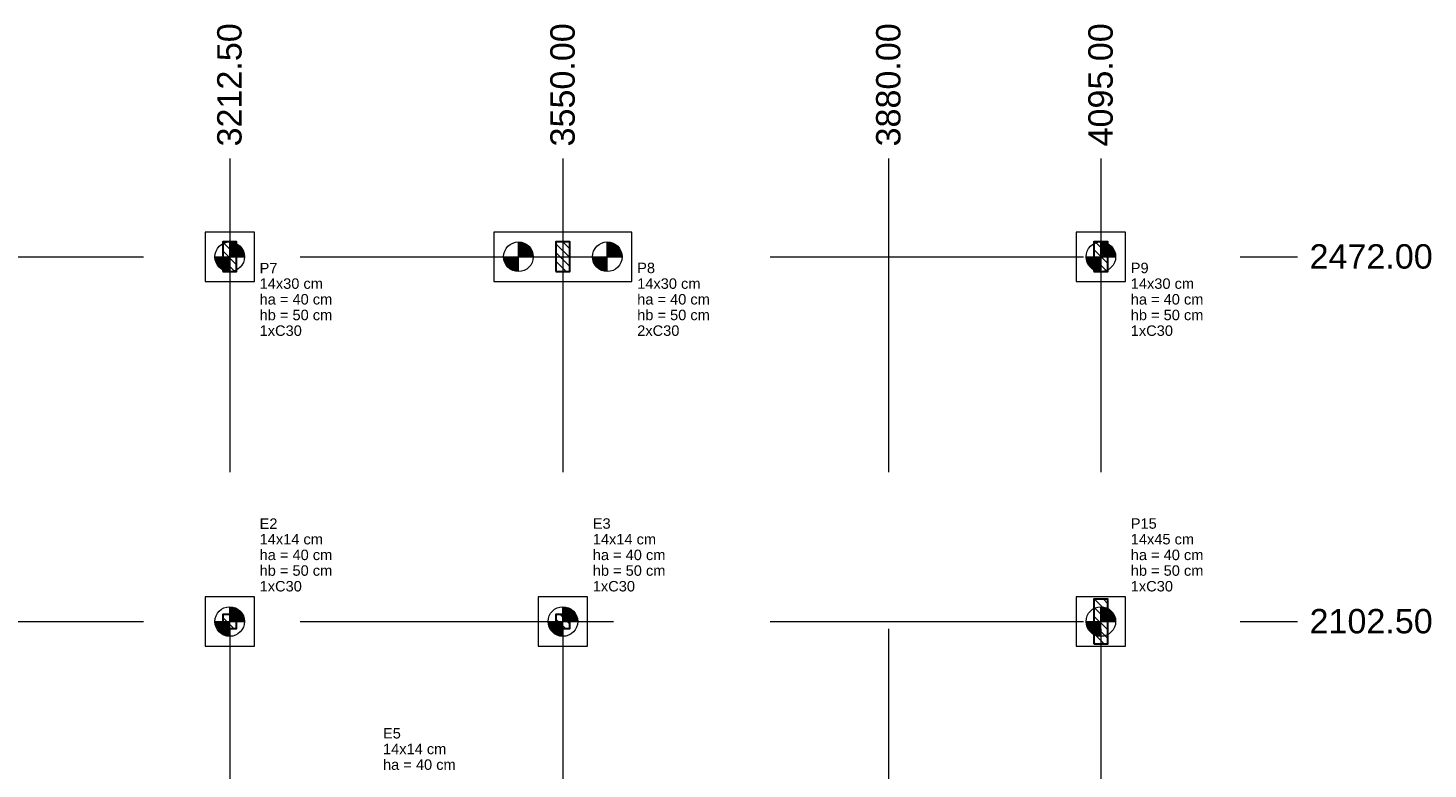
# Model space of a CAD drawing. Header units: millimetres. Extents: x 10906 to 25863, y 1966 to 4861.
# Tile 16 of 163: x 10969 to 10997, y 2970 to 2985. Entities that reach past the tile are written whole.
import ezdxf

# ---------------------------------------------------------------- set-up
doc = ezdxf.new("R2010")
doc.units = ezdxf.units.MM
doc.linetypes.add('DASHED2', pattern=[9.525, 6.35, -3.175])
for name, color, linetype, lineweight in [('LC-Eixos', 5, 'DASHED2', 5), ('LC-Estacas dos blocos', 252, 'Continuous', 5), ('LC-Hachuras dos pilares', 8, 'Continuous', 5), ('LC-Seção das fundações', 7, 'Continuous', 5), ('LC-Seção dos pilares', 4, 'Continuous', 30), ('LC-Textos', 7, 'Continuous', 20)]:
    doc.layers.add(name, color=color, linetype=linetype, lineweight=lineweight)
doc.styles.add('Arial', font='arial.ttf')
pattern_1 = [(135, (10908.55917, 2930.6675), (-0.08838835, -0.08838835), [])]

msp = doc.modelspace()

# ---------------------------------------------------------------- hatches: boundary and pattern name
at = {"layer": 'LC-Estacas dos blocos', "linetype": 'Continuous'}
for points in [[(10973.10917, 2980.10751), (10973.09895, 2980.18515), (10973.06898, 2980.25751), (10973.0213, 2980.31964), (10972.95917, 2980.36731), (10972.88681, 2980.39728), (10972.80917, 2980.40751), (10972.80917, 2980.10751), (10973.10917, 2980.10751)], [(10978.95917, 2980.10751), (10978.94895, 2980.18515), (10978.91898, 2980.25751), (10978.8713, 2980.31964), (10978.80917, 2980.36731), (10978.73681, 2980.39728), (10978.65917, 2980.40751), (10978.65917, 2980.10751), (10978.95917, 2980.10751)], [(10980.75917, 2980.10751), (10980.74895, 2980.18515), (10980.71898, 2980.25751), (10980.6713, 2980.31964), (10980.60917, 2980.36731), (10980.53681, 2980.39728), (10980.45917, 2980.40751), (10980.45917, 2980.10751), (10980.75917, 2980.10751)], [(10990.75917, 2980.10751), (10990.74895, 2980.18515), (10990.71898, 2980.25751), (10990.6713, 2980.31964), (10990.60917, 2980.36731), (10990.53681, 2980.39728), (10990.45917, 2980.40751), (10990.45917, 2980.10751), (10990.75917, 2980.10751)], [(10972.73152, 2979.81773), (10972.80917, 2979.80751), (10972.80917, 2980.10751), (10972.50917, 2980.10751), (10972.51939, 2980.02986), (10972.54936, 2979.95751), (10972.59704, 2979.89537), (10972.65917, 2979.8477), (10972.73152, 2979.81773)], [(10978.58152, 2979.81773), (10978.65917, 2979.80751), (10978.65917, 2980.10751), (10978.35917, 2980.10751), (10978.36939, 2980.02986), (10978.39936, 2979.95751), (10978.44704, 2979.89537), (10978.50917, 2979.8477), (10978.58152, 2979.81773)], [(10980.38152, 2979.81773), (10980.45917, 2979.80751), (10980.45917, 2980.10751), (10980.15917, 2980.10751), (10980.16939, 2980.02986), (10980.19936, 2979.95751), (10980.24704, 2979.89537), (10980.30917, 2979.8477), (10980.38152, 2979.81773)], [(10990.38152, 2979.81773), (10990.45917, 2979.80751), (10990.45917, 2980.10751), (10990.15917, 2980.10751), (10990.16939, 2980.02986), (10990.19936, 2979.95751), (10990.24704, 2979.89537), (10990.30917, 2979.8477), (10990.38152, 2979.81773)], [(10973.09895, 2972.79515), (10973.06898, 2972.86751), (10973.0213, 2972.92964), (10972.95917, 2972.97731), (10972.88681, 2973.00728), (10972.80917, 2973.01751), (10972.80917, 2972.71751), (10973.10917, 2972.71751), (10973.09895, 2972.79515)], [(10979.84895, 2972.79515), (10979.81898, 2972.86751), (10979.7713, 2972.92964), (10979.70917, 2972.97731), (10979.63681, 2973.00728), (10979.55917, 2973.01751), (10979.55917, 2972.71751), (10979.85917, 2972.71751), (10979.84895, 2972.79515)], [(10990.75917, 2972.71751), (10990.74895, 2972.79515), (10990.71898, 2972.86751), (10990.6713, 2972.92964), (10990.60917, 2972.97731), (10990.53681, 2973.00728), (10990.45917, 2973.01751), (10990.45917, 2972.71751), (10990.75917, 2972.71751)], [(10972.73152, 2972.42773), (10972.80917, 2972.41751), (10972.80917, 2972.71751), (10972.50917, 2972.71751), (10972.51939, 2972.63986), (10972.54936, 2972.56751), (10972.59704, 2972.50537), (10972.65917, 2972.4577), (10972.73152, 2972.42773)], [(10979.48152, 2972.42773), (10979.55917, 2972.41751), (10979.55917, 2972.71751), (10979.25917, 2972.71751), (10979.26939, 2972.63986), (10979.29936, 2972.56751), (10979.34704, 2972.50537), (10979.40917, 2972.4577), (10979.48152, 2972.42773)], [(10990.38152, 2972.42773), (10990.45917, 2972.41751), (10990.45917, 2972.71751), (10990.15917, 2972.71751), (10990.16939, 2972.63986), (10990.19936, 2972.56751), (10990.24704, 2972.50537), (10990.30917, 2972.4577), (10990.38152, 2972.42773)]]:
    msp.add_hatch(color=256, dxfattribs=at).paths.add_polyline_path(points)
at = {"layer": 'LC-Hachuras dos pilares', "linetype": 'Continuous'}
h = msp.add_hatch(dxfattribs=at)
h.set_pattern_fill('ANSI31', color=256, angle=90, style=0)
h.set_pattern_definition(pattern_1)
h.paths.add_polyline_path([(10972.66917, 2979.80751), (10972.94917, 2979.80751), (10972.94917, 2980.40751), (10972.66917, 2980.40751), (10972.66917, 2979.80751)])
h = msp.add_hatch(dxfattribs=at)
h.set_pattern_fill('ANSI31', color=256, angle=90, style=0)
h.set_pattern_definition(pattern_1)
h.paths.add_polyline_path([(10979.41917, 2979.80751), (10979.69917, 2979.80751), (10979.69917, 2980.40751), (10979.41917, 2980.40751), (10979.41917, 2979.80751)])
h = msp.add_hatch(dxfattribs=at)
h.set_pattern_fill('ANSI31', color=256, angle=90, style=0)
h.set_pattern_definition(pattern_1)
h.paths.add_polyline_path([(10990.31917, 2979.80751), (10990.59917, 2979.80751), (10990.59917, 2980.40751), (10990.31917, 2980.40751), (10990.31917, 2979.80751)])
h = msp.add_hatch(dxfattribs=at)
h.set_pattern_fill('ANSI31', color=256, angle=90, style=0)
h.set_pattern_definition(pattern_1)
h.paths.add_polyline_path([(10990.31917, 2972.26751), (10990.59917, 2972.26751), (10990.59917, 2973.16751), (10990.31917, 2973.16751), (10990.31917, 2972.26751)])
h = msp.add_hatch(dxfattribs=at)
h.set_pattern_fill('ANSI31', color=256, angle=90, style=0)
h.set_pattern_definition(pattern_1)
h.paths.add_polyline_path([(10972.66917, 2972.57751), (10972.94917, 2972.57751), (10972.94917, 2972.85751), (10972.66917, 2972.85751), (10972.66917, 2972.57751)])
h = msp.add_hatch(dxfattribs=at)
h.set_pattern_fill('ANSI31', color=256, angle=90, style=0)
h.set_pattern_definition(pattern_1)
h.paths.add_polyline_path([(10979.41917, 2972.57751), (10979.69917, 2972.57751), (10979.69917, 2972.85751), (10979.41917, 2972.85751), (10979.41917, 2972.57751)])

# ---------------------------------------------------------------- linework, layer by layer
at = {"layer": 'LC-Eixos'}
for p, q in [((10972.80917, 2982.09601), (10972.80917, 2920.56751)), ((10979.55917, 2982.09601), (10979.55917, 2920.56751)), ((10986.15917, 2982.09601), (10986.15917, 2920.56751)), ((10990.45917, 2982.09601), (10990.45917, 2920.56751)), ((10907.55917, 2980.10751), (10993.94087, 2980.10751)), ((10993.94087, 2980.10751), (10994.44087, 2980.10751)), ((10907.55917, 2972.71751), (10993.94087, 2972.71751)), ((10993.94087, 2972.71751), (10994.44087, 2972.71751))]:
    msp.add_line(p, q, dxfattribs=at)
at = {"layer": 'LC-Estacas dos blocos'}
for p, q in [((10972.80917, 2979.80751), (10972.80917, 2980.40751)), ((10978.65917, 2979.80751), (10978.65917, 2980.40751)), ((10980.45917, 2979.80751), (10980.45917, 2980.40751)), ((10990.45917, 2979.80751), (10990.45917, 2980.40751)), ((10972.50917, 2980.10751), (10973.10917, 2980.10751)), ((10978.35917, 2980.10751), (10978.95917, 2980.10751)), ((10980.15917, 2980.10751), (10980.75917, 2980.10751)), ((10990.15917, 2980.10751), (10990.75917, 2980.10751)), ((10972.80917, 2972.41751), (10972.80917, 2973.01751)), ((10979.55917, 2972.41751), (10979.55917, 2973.01751)), ((10990.45917, 2972.41751), (10990.45917, 2973.01751)), ((10972.50917, 2972.71751), (10973.10917, 2972.71751)), ((10979.25917, 2972.71751), (10979.85917, 2972.71751)), ((10990.15917, 2972.71751), (10990.75917, 2972.71751))]:
    msp.add_line(p, q, dxfattribs=at)
for centre in [(10972.80917, 2980.10751), (10978.65917, 2980.10751), (10980.45917, 2980.10751), (10990.45917, 2980.10751), (10972.80917, 2972.71751), (10979.55917, 2972.71751), (10990.45917, 2972.71751)]:
    msp.add_circle(centre, 0.3, dxfattribs=at)
at = {"layer": 'LC-Seção das fundações'}
for points in [[(10972.30917, 2980.60751), (10972.30917, 2979.60751), (10973.30917, 2979.60751), (10973.30917, 2980.60751), (10972.30917, 2980.60751)], [(10978.15917, 2980.60751), (10978.15917, 2979.60751), (10980.95917, 2979.60751), (10980.95917, 2980.60751), (10978.15917, 2980.60751)], [(10989.95917, 2980.60751), (10989.95917, 2979.60751), (10990.95917, 2979.60751), (10990.95917, 2980.60751), (10989.95917, 2980.60751)], [(10972.30917, 2973.21751), (10972.30917, 2972.21751), (10973.30917, 2972.21751), (10973.30917, 2973.21751), (10972.30917, 2973.21751)], [(10979.05917, 2973.21751), (10979.05917, 2972.21751), (10980.05917, 2972.21751), (10980.05917, 2973.21751), (10979.05917, 2973.21751)], [(10989.95917, 2973.21751), (10989.95917, 2972.21751), (10990.95917, 2972.21751), (10990.95917, 2973.21751), (10989.95917, 2973.21751)]]:
    msp.add_lwpolyline(points, close=True, dxfattribs=at)
at = {"layer": 'LC-Seção dos pilares'}
for points in [[(10972.66917, 2979.80751), (10972.94917, 2979.80751), (10972.94917, 2980.40751), (10972.66917, 2980.40751), (10972.66917, 2979.80751)], [(10979.41917, 2979.80751), (10979.69917, 2979.80751), (10979.69917, 2980.40751), (10979.41917, 2980.40751), (10979.41917, 2979.80751)], [(10990.31917, 2979.80751), (10990.59917, 2979.80751), (10990.59917, 2980.40751), (10990.31917, 2980.40751), (10990.31917, 2979.80751)], [(10990.31917, 2972.26751), (10990.59917, 2972.26751), (10990.59917, 2973.16751), (10990.31917, 2973.16751), (10990.31917, 2972.26751)], [(10972.66917, 2972.57751), (10972.94917, 2972.57751), (10972.94917, 2972.85751), (10972.66917, 2972.85751), (10972.66917, 2972.57751)], [(10979.41917, 2972.57751), (10979.69917, 2972.57751), (10979.69917, 2972.85751), (10979.41917, 2972.85751), (10979.41917, 2972.57751)]]:
    msp.add_lwpolyline(points, close=True, dxfattribs=at)

# ---------------------------------------------------------------- texts
at = {"layer": 'LC-Textos', "linetype": 'Continuous', "char_height": 0.4942, "width": 5.0039426, "attachment_point": 7, "rotation": 90, "line_spacing_factor": 0.798, "style": 'Arial'}
for s, insert in [('3212.50', (10973.05627, 2982.34311)), ('3550.00', (10979.80627, 2982.34311)), ('3880.00', (10986.40627, 2982.34311)), ('4095.00', (10990.70627, 2982.34311))]:
    msp.add_mtext(s, dxfattribs=dict(at, insert=insert))
at = {"layer": 'LC-Textos', "linetype": 'Continuous', "attachment_point": 7, "line_spacing_factor": 0.798, "style": 'Arial'}
for s, insert, char_height, width in [('2472.00', (10994.68797, 2979.86041), 0.4942, 5.0039426), ('P7', (10973.41507, 2979.77265), 0.2118, 0.7172014), ('P8', (10981.06507, 2979.77265), 0.2118, 0.7172014), ('P9', (10991.06507, 2979.77265), 0.2118, 0.7172014), ('14x30 cm', (10973.41507, 2979.45495), 0.2118, 2.53735), ('14x30 cm', (10981.06507, 2979.45495), 0.2118, 2.53735), ('14x30 cm', (10991.06507, 2979.45495), 0.2118, 2.53735), ('ha = 40 cm', (10973.41507, 2979.13725), 0.2118, 2.917381), ('ha = 40 cm', (10981.06507, 2979.13725), 0.2118, 2.917381), ('ha = 40 cm', (10991.06507, 2979.13725), 0.2118, 2.917381), ('hb = 50 cm', (10973.41507, 2978.81955), 0.2118, 2.917381), ('hb = 50 cm', (10981.06507, 2978.81955), 0.2118, 2.917381), ('hb = 50 cm', (10991.06507, 2978.81955), 0.2118, 2.917381), ('1xC30', (10973.41507, 2978.50185), 0.2118, 1.6887093), ('2xC30', (10981.06507, 2978.50185), 0.2118, 1.6887093), ('1xC30', (10991.06507, 2978.50185), 0.2118, 1.6887093), ('E2', (10973.41507, 2974.59421), 0.2118, 0.7172014), ('E3', (10980.16507, 2974.59421), 0.2118, 0.7172014), ('P15', (10991.06507, 2974.59421), 0.2118, 1.0429423), ('14x14 cm', (10973.41507, 2974.27651), 0.2118, 2.53735), ('14x14 cm', (10980.16507, 2974.27651), 0.2118, 2.53735), ('14x45 cm', (10991.06507, 2974.27651), 0.2118, 2.53735), ('ha = 40 cm', (10973.41507, 2973.95881), 0.2118, 2.917381), ('ha = 40 cm', (10980.16507, 2973.95881), 0.2118, 2.917381), ('ha = 40 cm', (10991.06507, 2973.95881), 0.2118, 2.917381), ('hb = 50 cm', (10973.41507, 2973.64111), 0.2118, 2.917381), ('hb = 50 cm', (10980.16507, 2973.64111), 0.2118, 2.917381), ('hb = 50 cm', (10991.06507, 2973.64111), 0.2118, 2.917381), ('1xC30', (10973.41507, 2973.32341), 0.2118, 1.6887093), ('1xC30', (10980.16507, 2973.32341), 0.2118, 1.6887093), ('1xC30', (10991.06507, 2973.32341), 0.2118, 1.6887093), ('2102.50', (10994.68797, 2972.47041), 0.4942, 5.0039426), ('E5', (10975.91507, 2970.34421), 0.2118, 0.7172014), ('14x14 cm', (10975.91507, 2970.02651), 0.2118, 2.53735), ('ha = 40 cm', (10975.91507, 2969.70881), 0.2118, 2.917381)]:
    msp.add_mtext(s, dxfattribs=dict(at, insert=insert, char_height=char_height, width=width))

doc.saveas('drawing.dxf')
